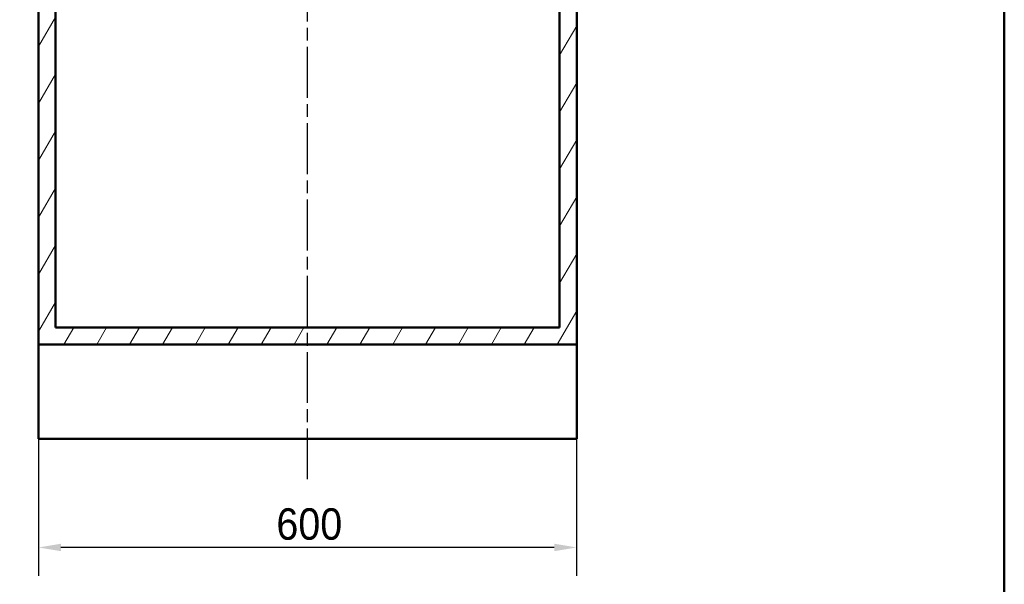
# Model space of a CAD drawing. Header units: millimetres. Extents: x 0 to 2100, y 0 to 3899.
# Tile 3 of 45: x 902 to 2000, y 683 to 1311. Entities that reach past the tile are written whole.
import ezdxf

# ---------------------------------------------------------------- set-up
doc = ezdxf.new("R2010")
doc.units = ezdxf.units.MM
doc.header["$LTSCALE"] = 10
doc.linetypes.add('CHAIN', pattern=[0.3543, 0.2362, -0.0295, 0.0591, -0.0295])
doc.linetypes.add('DASH_DOT', pattern=[0.182, 0.1181, -0.0295, 0.0049, -0.0295])
for name, color, linetype, lineweight in [('Centerline(ISO)', 7, 'DASH_DOT', 25), ('Dimensions(ISO)', 7, 'Continuous', 25), ('Hatch', 7, 'Continuous', 9), ('Sketch Geometry(ISO)', 7, 'Continuous', 50), ('Visible Edges(ISO)', 7, 'Continuous', 50)]:
    doc.layers.add(name, color=color, linetype=linetype, lineweight=lineweight)
doc.styles.add('Text_3.5mm', font='arial.ttf', dxfattribs={"width": 0.9})
doc.dimstyles.new('KS-STANDARD', dxfattribs={"dimscale": 10, "dimtxt": 3.5, "dimasz": 2.5, "dimexe": 3.175, "dimexo": 0, "dimgap": 0.8, "dimtad": 1, "dimdec": 1, "dimrnd": 1e-08, "dimtxsty": 'Text_3.5mm', "dimcen": 0.09, "dimdle": 10, "dimclrd": 7, "dimclre": 7, "dimclrt": 7, "dimadec": 0, "dimazin": 2, "dimtfac": 0.714286, "dimtdec": 4, "dimtmove": 0, "dimatfit": 3, "dimfxl": 1, "dimtolj": 1, "dimlwd": 25, "dimlwe": 25, "dimarcsym": 0})

# ---------------------------------------------------------------- blocks, each defined once
blk = doc.blocks.new('*D6')
at = {"layer": 'Defpoints', "color": 0, "linetype": 'Continuous', "transparency": 16777216}
for p in [(923.2, 844.5), (1523.2, 844.5), (923.2, 723.6)]:
    blk.add_point(p, dxfattribs=at)
at = {"layer": 'Dimensions(ISO)', "color": 7, "linetype": 'Continuous', "lineweight": 25, "transparency": 16777216}
for p, q in [((923.2, 844.5), (923.2, 691.9)), ((1523.2, 844.5), (1523.2, 691.9)), ((1498.2, 723.6), (948.2, 723.6))]:
    blk.add_line(p, q, dxfattribs=at)
at = {"layer": 'Dimensions(ISO)', "color": 7, "linetype": 'Continuous', "transparency": 16777216}
for points in [[(948.2, 727.8), (948.2, 719.5), (923.2, 723.6)], [(1498.2, 727.8), (1498.2, 719.5), (1523.2, 723.6)]]:
    blk.add_solid(points, dxfattribs=at)
at = {"layer": 'Dimensions(ISO)', "color": 7, "linetype": 'Continuous', "lineweight": 25, "transparency": 16777216, "insert": (1188.4, 749.5), "char_height": 35, "attachment_point": 4, "style": 'Text_3.5mm'}
blk.add_mtext('\\A1;600', dxfattribs=at)
blk = doc.blocks.new('Borders Default Border')
at = {"layer": 'Sketch Geometry(ISO)', "flags": 128}
blk.add_lwpolyline([(10, 10), (10, 287), (200, 287), (200, 10), (10, 10)], dxfattribs=at)

msp = doc.modelspace()

# ---------------------------------------------------------------- hatches: boundary and pattern name
at = {"layer": 'Hatch'}
h = msp.add_hatch(dxfattribs=at)
h.set_pattern_fill('ANSI31', color=256, scale=254, angle=15, style=0)
h.set_pattern_definition([(60, (0, 0), (-27.4963, 15.875), [])])
h.paths.add_polyline_path([(923.21, 949.53), (1523.21, 949.53), (1523.21, 1711.53), (1504.21, 1711.53), (1504.21, 968.53), (942.21, 968.53), (942.21, 1711.53), (923.21, 1711.53)])

# ---------------------------------------------------------------- linework, layer by layer
at = {"layer": 'Centerline(ISO)', "linetype": 'CHAIN', "ltscale": 23.990969}
msp.add_line((1223.21, 799.59), (1223.21, 1785.98), dxfattribs=at)
at = {"layer": 'Visible Edges(ISO)'}
for p, q in [((923.21, 1711.53), (923.21, 949.53)), ((942.21, 968.53), (942.21, 1711.53)), ((1504.21, 1711.53), (1504.21, 968.53)), ((1523.21, 949.53), (1523.21, 1711.53)), ((1504.21, 968.53), (942.21, 968.53)), ((923.21, 949.53), (1523.21, 949.53)), ((923.21, 844.53), (923.21, 949.53)), ((1523.21, 949.53), (1523.21, 844.53)), ((1523.21, 844.53), (923.21, 844.53))]:
    msp.add_line(p, q, dxfattribs=at)

# ---------------------------------------------------------------- block references
at = {"xscale": 10, "yscale": 10, "zscale": 10}
msp.add_blockref('Borders Default Border', (0, 0), dxfattribs=at)

# ---------------------------------------------------------------- dimensions: what is measured, and where the dimension line sits
at = {"layer": 'Dimensions(ISO)', "color": 7, "linetype": 'Continuous', "lineweight": 25}
dim = msp.add_linear_dim(base=(923.21, 723.62), p1=(1523.21, 844.53), p2=(923.21, 844.53), dimstyle='KS-STANDARD', override={"dimgap": 0.8, "dimdec": 1, "dimtol": 0, "dimlim": 0, "dimtp": 0, "dimtm": 0, "dimtdec": 4, "dimtofl": 0, "dimatfit": 1}, dxfattribs=at)
dim.commit()
dim.dimension.update_dxf_attribs({"geometry": '*D6', "text_midpoint": (1223.21, 723.62), "dimtype": 160})

doc.saveas('drawing.dxf')
